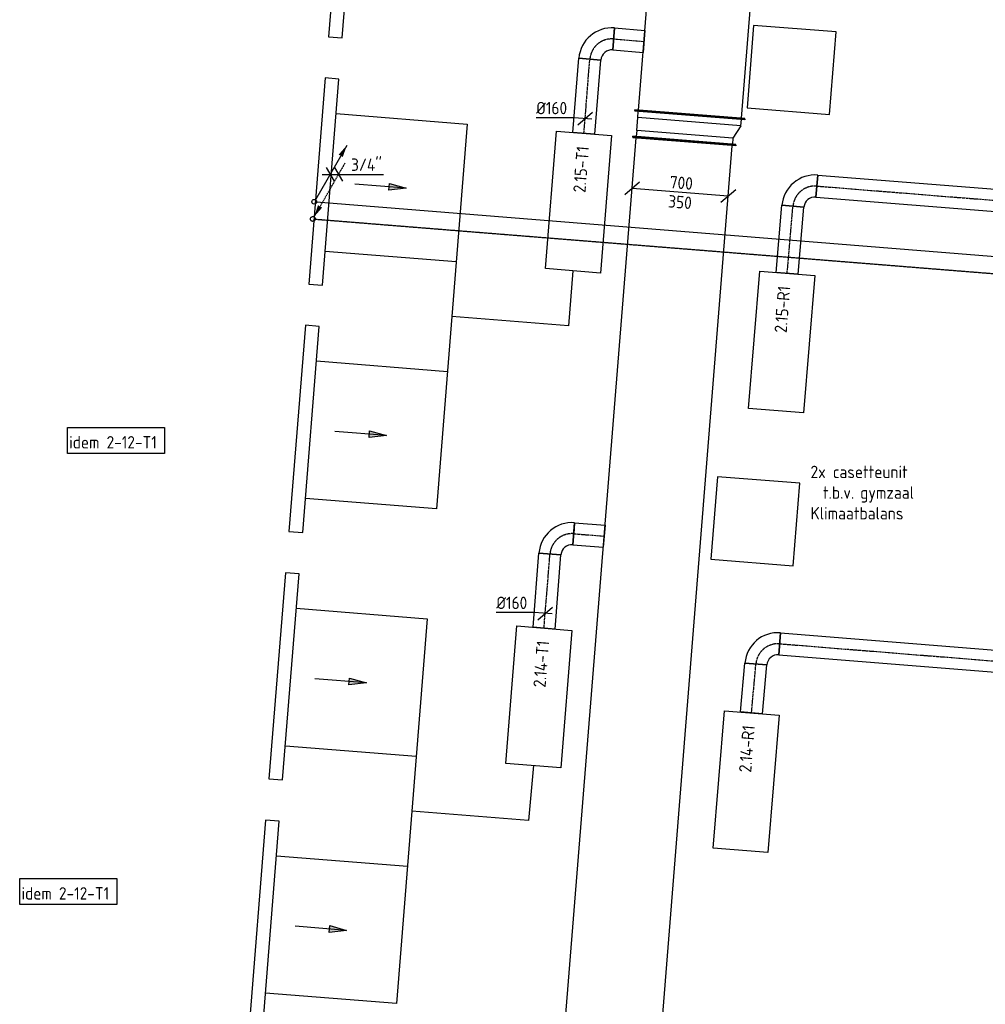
# Model space of a CAD drawing. Header units: millimetres. Extents: x -2770 to 48660, y -299 to 65946.
# Tile 31 of 39: x -125 to 6883, y 51233 to 58374. Entities that reach past the tile are written whole.
import ezdxf

# ---------------------------------------------------------------- set-up
doc = ezdxf.new("R2010")
doc.units = ezdxf.units.MM
for name, pattern in [('2322107', [2000, 1000, 1000]), ('2322107_a', [2000, 1000, 1000]), ('2322108', [7, 5, -2]), ('2322108_a', [7, 5, -2]), ('CENTER2', [28.575, 19.05, -3.175, 3.175, -3.175]), ('SMALL_DASH', [1.5, 0.5, -1])]:
    doc.linetypes.add(name, pattern=pattern)
for name, color, linetype in [('WL561---_AANVOER', 1, '2322107'), ('WL561---_RETOUR', 5, '2322108'), ('WL570---_APP', 2, 'Continuous'), ('WL570---_RETOUR_D', 4, 'Continuous'), ('WL570---_RETOUR_HL', 1, 'CENTER2'), ('WL570---_TOEVOER', 3, 'Continuous'), ('WL570---_TOEVOER_D', 3, 'Continuous'), ('WL570---_TOEVOER_HL', 1, 'CENTER2'), ('WM561---_RETOUR', 1, 'Continuous'), ('WM570---', 1, 'Continuous'), ('WM570---_RETOUR', 1, 'Continuous'), ('WM570---_TOEVOER', 1, 'Continuous')]:
    doc.layers.add(name, color=color, linetype=linetype)
doc.styles.add('STABICAD-018', font='ISOCP.SHX', dxfattribs={"height": 90})

# ---------------------------------------------------------------- blocks, each defined once
blk = doc.blocks.new('*U622')
at = {"color": 0, "linetype": 'Continuous'}
for p, q in [((0, 375, -2975), (5, 375, -2975)), ((0, -375, -2975), (0, 375, -2975)), ((5, -375, -2975), (5, 375, -2975)), ((7386.1, 375, -2975), (7381.1, 375, -2975)), ((7381.1, -375, -2975), (7381.1, 375, -2975)), ((7386.1, -375, -2975), (7386.1, 375, -2975)), ((5, 350, -2975), (7381.1, 350, -2975)), ((5, -350, -2975), (7381.1, -350, -2975)), ((0, -375, -2975), (5, -375, -2975)), ((7386.1, -375, -2975), (7381.1, -375, -2975))]:
    blk.add_line(p, q, dxfattribs=at)
at = {"layer": 'WM570---_TOEVOER', "color": 2, "style": 'STABICAD-018'}
for tag in ['CODE', 'SECTIONCODE', 'POSITIONCODE']:
    blk.add_attdef(tag, (4107.5, 50130.9, 2975), '', height=1.8, dxfattribs=at)
blk = doc.blocks.new('*U621')
at = {"color": 0, "linetype": 'Continuous'}
for p, q in [((-50, 375, -2975), (-45, 375, -2975)), ((-50, -375, -2975), (-50, 375, -2975)), ((-45, -375, -2975), (-45, 375, -2975)), ((143.3, 375, -2975), (138.3, 375, -2975)), ((138.3, -425, -2975), (138.3, 375, -2975)), ((143.3, -425, -2975), (143.3, 375, -2975)), ((0, 350, -2975), (-45, 350, -2975)), ((0, 350, -2975), (93.3, 350, -2975)), ((0, -350, -2975), (0, 350, -2975)), ((93.3, 350, -2975), (138.3, 350, -2975)), ((93.3, -400, -2975), (93.3, 350, -2975)), ((0, -350, -2975), (-45, -350, -2975)), ((93.3, -400, -2975), (0, -350, -2975)), ((-50, -375, -2975), (-45, -375, -2975)), ((93.3, -400, -2975), (138.3, -400, -2975)), ((143.3, -425, -2975), (138.3, -425, -2975))]:
    blk.add_line(p, q, dxfattribs=at)
at = {"layer": 'WM570---_TOEVOER', "color": 2, "style": 'STABICAD-018'}
for tag, p in [('CODE', (4702.3, 57643.2, 2975)), ('SECTIONCODE', (4702.3, 57543.2, 2975)), ('POSITIONCODE', (4702.3, 57543.2, 2975))]:
    blk.add_attdef(tag, p, '', height=1.8, dxfattribs=at)
blk = doc.blocks.new('*U620')
at = {"color": 0, "linetype": 'Continuous'}
for p, q in [((0, 400, -2975), (5, 400, -2975)), ((0, -400, -2975), (0, 400, -2975)), ((5, -400, -2975), (5, 400, -2975)), ((5, 375, -2975), (1597.4, 375, -2975)), ((1602.4, 400, -2975), (1597.4, 400, -2975)), ((1597.4, -400, -2975), (1597.4, 400, -2975)), ((1602.4, -400, -2975), (1602.4, 400, -2975)), ((0, -400, -2975), (5, -400, -2975)), ((5, -375, -2975), (1597.4, -375, -2975)), ((1602.4, -400, -2975), (1597.4, -400, -2975))]:
    blk.add_line(p, q, dxfattribs=at)
at = {"layer": 'WM570---_TOEVOER', "color": 2, "style": 'STABICAD-018'}
for tag in ['CODE', 'SECTIONCODE', 'POSITIONCODE']:
    blk.add_attdef(tag, (4738.7, 57684, 2975), '', height=1.8, dxfattribs=at)
blk = doc.blocks.new('*U587')
at = {"color": 0, "linetype": 'Continuous'}
for p, q in [((-295, 73.8, -3025), (-402.7, -17.8, -3025)), ((348.9, -28, -3025), (-348.9, 28, -3025)), ((402.7, 17.8, -3025), (295, -73.8, -3025))]:
    blk.add_line(p, q, dxfattribs=at)
at = {"color": 0, "linetype": 'Continuous', "style": 'STABICAD-018'}
for s, p in [('700', (-78.8, 31.4, -3025)), ('350', (-90, -108.2, -3025))]:
    blk.add_text(s, height=90, rotation=355.41265, dxfattribs=at).set_placement(p)
at = {"layer": 'WM570---_TOEVOER', "color": 2, "style": 'STABICAD-018'}
blk.add_attdef('CODE', (4668.4, 57121.3, 3025), '', height=1.8, dxfattribs=at)
blk = doc.blocks.new('*U615')
at = {"color": 0, "linetype": 'Continuous'}
for p, q in [((0, 80, -3000), (540, 80, -3000)), ((0, -80, -3000), (0, 80, -3000)), ((540, 80, -3000), (540, -80, -3000)), ((0, -80, -3000), (540, -80, -3000))]:
    blk.add_line(p, q, dxfattribs=at)
at = {"layer": 'WL570---_TOEVOER_HL', "linetype": 'CENTER2'}
blk.add_line((0, 0, -3000), (540, 0, -3000), dxfattribs=at)
at = {"layer": 'WM570---_TOEVOER', "color": 2, "style": 'STABICAD-018'}
for tag in ['SECTIONCODE', 'CODE', 'POSITIONCODE']:
    blk.add_attdef(tag, (3680.2, 53961.2, 3000), '', height=1.8, dxfattribs=at)
blk = doc.blocks.new('*U616')
at = {"color": 0, "linetype": 'Continuous'}
for p, q in [((-79.7, 6.4, -3000), (-354.8, 6.4, -3000)), ((49.8, -4, -3000), (-79.7, 6.4, -3000)), ((-53.8, -45.9, -3000), (53.8, 45.9, -3000))]:
    blk.add_line(p, q, dxfattribs=at)
at = {"color": 0, "linetype": 'Continuous', "style": 'STABICAD-018'}
blk.add_text('%%c160', height=90, dxfattribs=at).set_placement((-354.8, 31.4, -3000))
at = {"layer": 'WM570---_TOEVOER', "color": 2, "style": 'STABICAD-018'}
blk.add_attdef('CODE', (3688.8, 54068.3, 3000), '', height=1.8, dxfattribs=at)
blk = doc.blocks.new('*U613')
at = {"color": 0, "linetype": 'Continuous'}
for p, q in [((-160, -80, -3000), (-160, 80, -3000)), ((80, -160, -3000), (-80, -160, -3000)), ((76, -160, -3000), (0, -160, -3000)), ((76, -160, -3000), (76, -160, -3000))]:
    blk.add_line(p, q, dxfattribs=at)
for radius in [240, 80]:
    blk.add_arc((-160, -160, -3000), radius, 0, 90, dxfattribs=at)
at = {"layer": 'WL570---_TOEVOER_HL', "linetype": 'CENTER2'}
blk.add_arc((-160, -160, -3000), 160, 0, 90, dxfattribs=at)
at = {"layer": 'WM570---_TOEVOER', "color": 2, "style": 'STABICAD-018'}
for tag in ['CODE', 'SECTIONCODE', 'POSITIONCODE']:
    blk.add_attdef(tag, (3425, 50771.3, 3000), '', height=1.8, dxfattribs=at)
blk = doc.blocks.new('*U614')
at = {"color": 0, "linetype": 'Continuous'}
for p, q in [((0, 80, -3000), (221.6, 80, -3000)), ((0, -80, -3000), (0, 80, -3000)), ((221.6, 80, -3000), (221.6, -80, -3000)), ((0, -80, -3000), (221.6, -80, -3000))]:
    blk.add_line(p, q, dxfattribs=at)
at = {"layer": 'WL570---_TOEVOER_HL', "linetype": 'CENTER2'}
blk.add_line((0, 0, -3000), (221.6, 0, -3000), dxfattribs=at)
at = {"layer": 'WM570---_TOEVOER', "color": 2, "style": 'STABICAD-018'}
for tag in ['CODE', 'SECTIONCODE', 'POSITIONCODE']:
    blk.add_attdef(tag, (3584.5, 50758.6, 3000), '', height=1.8, dxfattribs=at)
blk = doc.blocks.new('*U659')
at = {"color": 0, "linetype": 'Continuous'}
for p, q in [((0, 80, -3000), (356, 80, -3000)), ((0, -80, -3000), (0, 80, -3000)), ((356, 80, -3000), (356, -80, -3000)), ((0, -80, -3000), (356, -80, -3000))]:
    blk.add_line(p, q, dxfattribs=at)
at = {"layer": 'WL570---_RETOUR_HL', "linetype": 'CENTER2'}
blk.add_line((0, 0, -3000), (356, 0, -3000), dxfattribs=at)
at = {"layer": 'WM570---_RETOUR', "color": 2, "style": 'STABICAD-018'}
for tag in ['SECTIONCODE', 'CODE', 'POSITIONCODE']:
    blk.add_attdef(tag, (6432.7, 53246.7, 3000), '', height=1.8, dxfattribs=at)
blk = doc.blocks.new('*U960')
at = {"color": 0, "linetype": 'Continuous'}
for p, q in [((0, 80, -3000), (2069.3, 80, -3000)), ((0, -80, -3000), (0, 80, -3000)), ((0, -80, -3000), (2069.3, -80, -3000))]:
    blk.add_line(p, q, dxfattribs=at)
at = {"color": 2, "linetype": 'SMALL_DASH'}
blk.add_line((2069.3, 80, -3000), (2069.3, -80, -3000), dxfattribs=at)
at = {"layer": 'WL570---_RETOUR_HL', "linetype": 'CENTER2'}
blk.add_line((0, 0, -3000), (2069.3, 0, -3000), dxfattribs=at)
at = {"layer": 'WM570---_TOEVOER', "color": 2, "style": 'STABICAD-018'}
for tag, p in [('POSITIONCODE', (6432.9, 53914.9, 3000)), ('CODE', (5390, 53848.1, 3000)), ('SECTIONCODE', (5390, 53848.1, 3000))]:
    blk.add_attdef(tag, p, '', height=1.8, dxfattribs=at)
blk = doc.blocks.new('*U658')
at = {"color": 0, "linetype": 'Continuous'}
for p, q in [((-80, 160, -3000), (80, 160, -3000)), ((-76, 160, -3000), (-76, 160.5, -3000)), ((-160, -80, -3000), (-160, 80, -3000))]:
    blk.add_line(p, q, dxfattribs=at)
for radius in [80, 240]:
    blk.add_arc((-160, 160, -3000), radius, 270, 360, dxfattribs=at)
at = {"layer": 'WL570---_RETOUR_HL', "linetype": 'CENTER2'}
blk.add_arc((-160, 160, -3000), 160, 270, 360, dxfattribs=at)
at = {"layer": 'WM570---_RETOUR', "color": 2, "style": 'STABICAD-018'}
for tag in ['CODE', 'SECTIONCODE', 'POSITIONCODE']:
    blk.add_attdef(tag, (6476.5, 53760.9, 3000), '', height=1.8, dxfattribs=at)
blk = doc.blocks.new('*U661')
at = {"color": 0, "linetype": 'Continuous'}
for p, q in [((0, 80, -3000), (489.1, 80, -3000)), ((0, -80, -3000), (0, 80, -3000)), ((489.1, 80, -3000), (489.1, -80, -3000)), ((0, -80, -3000), (489.1, -80, -3000))]:
    blk.add_line(p, q, dxfattribs=at)
at = {"layer": 'WL570---_RETOUR_HL', "linetype": 'CENTER2'}
blk.add_line((0, 0, -3000), (489.1, 0, -3000), dxfattribs=at)
at = {"layer": 'WM570---_RETOUR', "color": 2, "style": 'STABICAD-018'}
for tag in ['CODE', 'SECTIONCODE', 'POSITIONCODE']:
    blk.add_attdef(tag, (6690.2, 56434.8, 3000), '', height=1.8, dxfattribs=at)
blk = doc.blocks.new('*U660')
at = {"color": 0, "linetype": 'Continuous'}
for p, q in [((-160, -80, -3000), (-160, 80, -3000)), ((80, -160, -3000), (-80, -160, -3000)), ((-76, -160, -3000), (-76, -160.5, -3000)), ((0, -160, -3000), (-76, -160, -3000))]:
    blk.add_line(p, q, dxfattribs=at)
for radius in [240, 80]:
    blk.add_arc((-160, -160, -3000), radius, 360, 90, dxfattribs=at)
at = {"layer": 'WL570---_RETOUR_HL', "linetype": 'CENTER2'}
blk.add_arc((-160, -160, -3000), 160, 360, 90, dxfattribs=at)
at = {"layer": 'WM570---_RETOUR', "color": 2, "style": 'STABICAD-018'}
for tag in ['CODE', 'SECTIONCODE', 'POSITIONCODE']:
    blk.add_attdef(tag, (6746.8, 57081.4, 3000), '', height=1.8, dxfattribs=at)
blk = doc.blocks.new('*U963')
at = {"color": 0, "linetype": 'Continuous'}
for p, q in [((0, 80, -3000), (2065.7, 80, -3000)), ((0, -80, -3000), (0, 80, -3000)), ((0, -80, -3000), (2065.7, -80, -3000))]:
    blk.add_line(p, q, dxfattribs=at)
at = {"color": 2, "linetype": 'SMALL_DASH'}
blk.add_line((2065.7, 80, -3000), (2065.7, -80, -3000), dxfattribs=at)
at = {"layer": 'WL570---_RETOUR_HL', "linetype": 'CENTER2'}
blk.add_line((0, 0, -3000), (2065.7, 0, -3000), dxfattribs=at)
at = {"layer": 'WM570---_TOEVOER', "color": 2, "style": 'STABICAD-018'}
for tag, p in [('POSITIONCODE', (6701.2, 57234.4, 3000)), ('CODE', (5660.2, 57167.5, 3000)), ('SECTIONCODE', (5660.2, 57167.5, 3000))]:
    blk.add_attdef(tag, p, '', height=1.8, dxfattribs=at)
blk = doc.blocks.new('*U815')
at = {"linetype": '2322108'}
blk.add_hatch(color=2, dxfattribs=at).paths.add_polyline_path([(8.8, 15.2), (37.3, 99.7), (67.7, 82.2)], flags=0)
at = {"color": 2, "linetype": '2322108_a'}
blk.add_line((8.8, 15.2, 3000), (236.2, 409.2, 3000), dxfattribs=at)
at = {"color": 0, "linetype": '2322108'}
blk.add_line((0, 0), (0, 0, 3000), dxfattribs=at)
at = {"color": 2, "linetype": '2322108'}
blk.add_circle((0, 0, 3000), 17.5, dxfattribs=at)
at = {"layer": 'WM570---_RETOUR', "color": 2, "style": 'STABICAD-018'}
for tag, p in [('SECTIONCODE', (2002.5, 57079, 1499.5)), ('POSITIONCODE', (2002.5, 57079, 1499.5)), ('CODE', (2002.5, 57029)), ('FLOORCODE', (2052.5, 56929))]:
    blk.add_attdef(tag, p, '', height=1.2, dxfattribs=at)
blk = doc.blocks.new('*U816')
at = {"linetype": '2322107'}
blk.add_hatch(color=2, dxfattribs=at).paths.add_polyline_path([(236.3, 409.2), (207.7, 324.7), (177.3, 342.2)], flags=0)
at = {"color": 2, "linetype": '2322107_a'}
blk.add_line((236.3, 409.2, 3000), (8.7, 15.2, 3000), dxfattribs=at)
at = {"color": 0, "linetype": '2322107'}
blk.add_line((0, 0), (0, 0, 3000), dxfattribs=at)
at = {"color": 2, "linetype": '2322107'}
blk.add_circle((0, 0, 3000), 17.5, dxfattribs=at)
at = {"layer": 'WM570---_RETOUR', "color": 2, "style": 'STABICAD-018'}
for tag, p in [('POSITIONCODE', (2012.6, 57203.6, 1499.5)), ('SECTIONCODE', (2012.6, 57203.6, 1499.5)), ('CODE', (2012.6, 57153.6)), ('FLOORCODE', (2062.6, 57053.6))]:
    blk.add_attdef(tag, p, '', height=1.2, dxfattribs=at)
blk = doc.blocks.new('*U817')
at = {"color": 0, "linetype": 'Continuous'}
for p, q in [((-57.7, 0), (102.6, 0)), ((-28.9, 50), (28.9, -50)), ((33, 50), (90.7, -50)), ((102.6, 0), (386.6, 0))]:
    blk.add_line(p, q, dxfattribs=at)
at = {"color": 0, "linetype": 'Continuous', "style": 'STABICAD-018'}
blk.add_text("3/4''", height=90, dxfattribs=at).set_placement((152.6, 25))
at = {"layer": 'WM570---_RETOUR', "color": 2, "style": 'STABICAD-018'}
blk.add_attdef('CODE', (2127.4, 57252.4, 3000), '', height=1.2, dxfattribs=at)
blk = doc.blocks.new('DM_SYM002')
at = {"color": 0, "linetype": 'Continuous'}
for p, q in [((0, 0), (-7.5, 0)), ((-2.5, -0.5), (-2.5, 0.5)), ((-2.5, 0.5), (0, 0)), ((0, 0), (-2.5, -0.5))]:
    blk.add_line(p, q, dxfattribs=at)
blk.add_solid([(-2.5, 0.5), (-2.5, -0.5), (0, 0)], dxfattribs=at)

msp = doc.modelspace()

# ---------------------------------------------------------------- linework, layer by layer
at = {"layer": 'WL561---_AANVOER', "linetype": '2322107'}
msp.add_line((2030, 57052.2), (9350.8, 56464.8), dxfattribs=at)
at = {"layer": 'WL561---_RETOUR', "linetype": '2322108'}
msp.add_line((2019.9, 56927.6), (9340.8, 56340.2), dxfattribs=at)
at = {"layer": 'WL570---_APP', "color": 2}
for points in [[(3770.4, 57565.5), (4169.1, 57533.6), (4089.3, 56536.7), (3690.6, 56568.6)], [(5246.5, 56550.3), (5645.2, 56518.4), (5563.1, 55521.8), (5164.4, 55553.7)], [(3483.2, 53976.9), (3882, 53945), (3802.2, 52948.2), (3403.5, 52980.1)], [(4989, 53362.3), (5387.7, 53330.4), (5305.6, 52333.7), (4906.9, 52365.6)]]:
    msp.add_lwpolyline(points, close=True, dxfattribs=at)
at = {"layer": 'WL570---_TOEVOER_D'}
for points in [[(2335.7, 59738), (2236, 59746), (2116.4, 58250.8), (2216.1, 58242.8)], [(5153.3, 57735), (5751.4, 57687), (5799.4, 58285.1), (5201.3, 58333.1)], [(2192.1, 57943.8), (2092.4, 57951.8), (1972.8, 56456.5), (2072.5, 56448.6)], [(2048.6, 56149.5), (1948.9, 56157.5), (1829.2, 54662.3), (1928.9, 54654.3)], [(4890.7, 54461.6), (5488.8, 54413.7), (5536.7, 55011.7), (4938.7, 55059.7)], [(1902.6, 54355.4), (1802.9, 54363.4), (1683.3, 52868.2), (1783, 52860.2)], [(1759.1, 52561.2), (1659.4, 52569.1), (1539.7, 51073.9), (1639.4, 51066)]]:
    msp.add_lwpolyline(points, close=True, dxfattribs=at)
for points in [[(2172.1, 57693.3), (3122.4, 57617.3), (2899.1, 54826.2), (1948.8, 54902.3)], [(2092.3, 56696.5), (3042.7, 56620.5)], [(3890, 56552.7), (3858.1, 56154), (3010.8, 56221.8)], [(2028.5, 55899.1), (2978.9, 55823)], [(1882.6, 54105), (2832.9, 54029), (2609.6, 51237.9), (1659.3, 51313.9)], [(1802.8, 53108.2), (2753.2, 53032.2)], [(3602.8, 52964.2), (3568.6, 52565.6), (2721.3, 52633.4)], [(1739, 52310.7), (2689.4, 52234.7)]]:
    msp.add_lwpolyline(points, dxfattribs=at)
at = {"layer": 'WM570---_TOEVOER'}
for points in [[(220.7, 55417.2), (926.3, 55417.2), (926.3, 55229), (220.7, 55229)], [(-125.1, 52145.7), (580.4, 52145.7), (580.4, 51957.4), (-125.1, 51957.4)]]:
    msp.add_lwpolyline(points, close=True, dxfattribs=at)

# ---------------------------------------------------------------- block references
at = {"layer": 'WL561---_AANVOER', "linetype": '2322107'}
msp.add_blockref('*U816', (2012.6, 57053.6), dxfattribs=at)
at = {"layer": 'WL561---_RETOUR', "linetype": '2322108'}
msp.add_blockref('*U815', (2002.5, 56929), dxfattribs=at)
at = {"layer": 'WL570---_RETOUR_D', "linetype": 'Continuous'}
for name, p, rotation in [('*U660', (5500.7, 57181.1, 3000), 85.00000000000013), ('*U963', (5660.2, 57167.5, 3000), 355.4100000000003), ('*U661', (5444.2, 56534.5, 3000), 85.00000000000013), ('*U658', (5230.5, 53860.6, 3000), 175.4099999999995), ('*U960', (5390, 53848.1, 3000), 355.4099999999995), ('*U659', (5186.7, 53346.4, 3000), 85.00000000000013)]:
    msp.add_blockref(name, p, dxfattribs=dict(at, rotation=rotation))
at = {"layer": 'WL570---_TOEVOER', "linetype": 'Continuous', "xscale": 49.99999999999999, "yscale": 49.99999999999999, "zscale": 49.99999999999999, "rotation": 355.4252666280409}
for p in [(2680.6, 57152.3), (2537, 55358), (2391.1, 53564), (2247.5, 51769.7)]:
    msp.add_blockref('DM_SYM002', p, dxfattribs=at)
at = {"layer": 'WL570---_TOEVOER_D', "linetype": 'Continuous'}
for name, p, rotation in [('*U620', (4738.7, 57684, 2975), 85.41264622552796), ('*U613', (4025.6, 58247.2, 3000), 85.42526662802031), ('*U614', (4185.1, 58234.5, 3000), 355.4126462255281), ('*U615', (3969.7, 57549.5, 3000), 85.42526662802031), ('*U621', (4702.3, 57543.2, 2975), 85.41264622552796), ('*U622', (4107.5, 50130.9, 2975), 85.41264622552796), ('*U613', (3736.1, 54658.9, 3000), 85.42526662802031), ('*U614', (3895.6, 54646.1, 3000), 355.4126462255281), ('*U615', (3680.2, 53961.2, 3000), 85.42526662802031)]:
    msp.add_blockref(name, p, dxfattribs=dict(at, rotation=rotation))
at = {"layer": 'WM561---_RETOUR', "linetype": 'Continuous'}
msp.add_blockref('*U817', (2127.4, 57252.4, 3000), dxfattribs=at)
at = {"layer": 'WM570---_TOEVOER', "linetype": 'Continuous'}
for name, p in [('*U616', (3978.3, 57656.7, 3000)), ('*U587', (4668.4, 57121.3, 3025)), ('*U616', (3688.8, 54068.3, 3000))]:
    msp.add_blockref(name, p, dxfattribs=at)

# ---------------------------------------------------------------- texts
at = {"layer": 'WL570---_TOEVOER_D', "insert": (5614.3, 55139.4), "char_height": 90, "attachment_point": 1, "style": 'STABICAD-018'}
msp.add_mtext_dynamic_manual_height_columns('2x casetteunit\\P\\pi-270,l360,t360;t.b.v.^Igymzaal\\P\\pi0,l0,tz;Klimaatbalans', width=1505.834, gutter_width=450, heights=[0], dxfattribs=at)
at = {"layer": 'WM570---', "style": 'STABICAD-018'}
for s, p in [('2.15-T1', (3980.6, 57116.7)), ('2.15-R1', (5441.1, 56099.9)), ('2.14-T1', (3691.1, 53528.3)), ('2.14-R1', (5183.6, 52911.9))]:
    msp.add_text(s, height=90, rotation=85.41, dxfattribs=at).set_placement(p)
at = {"layer": 'WM570---_TOEVOER', "style": 'STABICAD-018'}
for p in [(233.9, 55264.3), (-112, 51992.7)]:
    msp.add_text('idem 2-12-T1', height=90, dxfattribs=at).set_placement(p)

doc.saveas('drawing.dxf')
